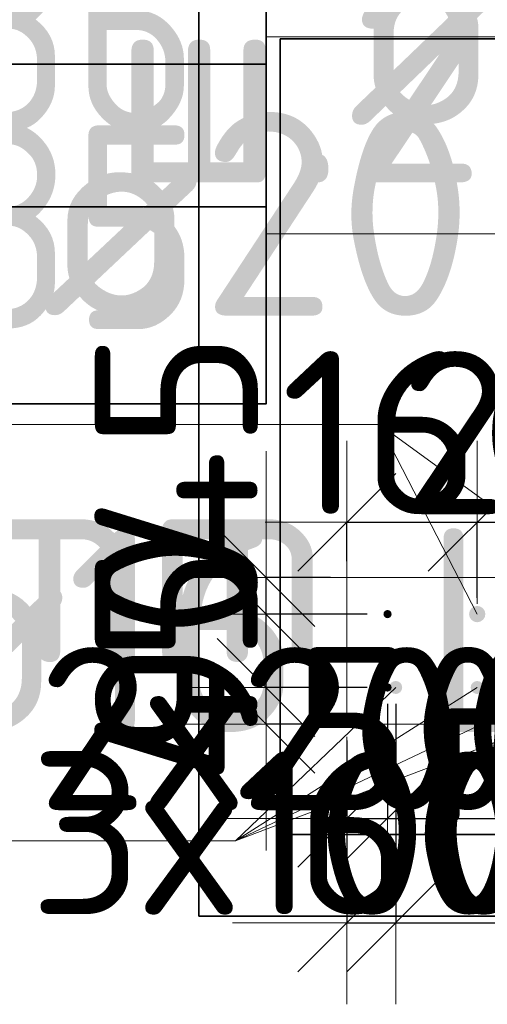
# Model space of a CAD drawing. Header units: millimetres. Extents: x -3725 to 93325, y -74170 to 82591.
# Tile 89 of 140: x 88472 to 89045, y 30662 to 31870. Entities that reach past the tile are written whole.
import ezdxf

# ---------------------------------------------------------------- set-up
doc = ezdxf.new("R2010")
doc.units = ezdxf.units.MM
doc.header["$PDMODE"] = 65
for name, color, linetype, lineweight in [('Standard', 7, 'Continuous', 25), ('Арм.стержн. Выпуски', 180, 'Continuous', 35), ('Размерная линия_ общее_1', 7, 'Continuous', 13), ('Стена_ общее', 7, 'Continuous', 35)]:
    doc.layers.add(name, color=color, linetype=linetype, lineweight=lineweight)
doc.styles.add('ISOCPEUR', font='ISOCPEUR')
doc.dimstyles.new('DIMSTYLE_12', dxfattribs={"dimtxt": 200, "dimasz": 200, "dimexe": 0, "dimexo": 0, "dimgap": 100, "dimtad": 2, "dimdec": 0, "dimrnd": 5, "dimzin": 12, "dimdsep": 46, "dimtxsty": 'ISOCPEUR', "dimblk1": 'ALL_ML_STRICH', "dimblk2": 'ALL_ML_STRICH', "dimsah": 1, "dimcen": 0, "dimclrd": 7, "dimclre": 256, "dimclrt": 7, "dimadec": 0, "dimazin": 0, "dimtfac": 1, "dimtdec": 0, "dimtix": 1, "dimtmove": 2, "dimatfit": 3, "dimfxl": 0, "dimtvp": 1.2, "dimtzin": 0, "dimlwd": 0, "dimlwe": -3, "dimarcsym": 0})

# ---------------------------------------------------------------- blocks, each defined once
blk = doc.blocks.new('ALL_ML_STRICH')
at = {"color": 0, "linetype": 'ByBlock', "lineweight": -2}
for p, q in [((0, -0.5), (0, 0.5)), ((-0.3, -0.3), (0.3, 0.3)), ((-1, 0), (0.5, 0))]:
    blk.add_line(p, q, dxfattribs=at)
blk = doc.blocks.new('*D433')
at = {"layer": 'DEFPOINTS', "color": 7, "linetype": 'Continuous', "lineweight": 13, "transparency": 33554687}
for p in [(88917.9, 31050.7), (88773.8, 31005.7), (88872.9, 31005.7)]:
    blk.add_point(p, dxfattribs=at)
at = {"layer": 'Размерная линия_ общее_1', "color": 253, "linetype": 'Continuous', "lineweight": -2, "true_color": 0xa0a0a0, "transparency": 33554687}
for p, q in [((88897.9, 31050.7), (88773.8, 31050.7)), ((88852.9, 31005.7), (88773.8, 31005.7))]:
    blk.add_line(p, q, dxfattribs=at)
at = {"layer": 'Размерная линия_ общее_1', "color": 7, "linetype": 'Continuous', "lineweight": -2, "transparency": 33554687}
blk.add_line((88773.8, 31005.7), (88773.8, 31050.7), dxfattribs=at)
at = {"layer": 'Размерная линия_ общее_1', "color": 7, "linetype": 'Continuous', "lineweight": 13, "transparency": 33554687, "xscale": 200, "yscale": 200, "zscale": 200}
for p, rotation in [((88773.8, 31005.7), 270), ((88773.8, 31050.7), 90)]:
    blk.add_blockref('ALL_ML_STRICH', p, dxfattribs=dict(at, rotation=rotation))
at = {"layer": 'Размерная линия_ общее_1', "color": 7, "linetype": 'Continuous', "lineweight": 13, "transparency": 33554687, "insert": (88663.7, 31077.7), "char_height": 200, "width": 400, "attachment_point": 5, "rotation": 90, "style": 'ISOCPEUR'}
blk.add_mtext('\\A1;{45}', dxfattribs=at)
blk = doc.blocks.new('*D434')
at = {"layer": 'DEFPOINTS', "color": 7, "linetype": 'Continuous', "lineweight": 13, "transparency": 33554687}
for p in [(88917.9, 31140.7), (88773.8, 31050.7), (88917.9, 31050.7)]:
    blk.add_point(p, dxfattribs=at)
at = {"layer": 'Размерная линия_ общее_1', "color": 253, "linetype": 'Continuous', "lineweight": -2, "true_color": 0xa0a0a0, "transparency": 33554687}
for p, q in [((88897.9, 31140.7), (88773.8, 31140.7)), ((88897.9, 31050.7), (88773.8, 31050.7))]:
    blk.add_line(p, q, dxfattribs=at)
at = {"layer": 'Размерная линия_ общее_1', "color": 7, "linetype": 'Continuous', "lineweight": -2, "transparency": 33554687}
blk.add_line((88773.8, 31050.7), (88773.8, 31140.7), dxfattribs=at)
at = {"layer": 'Размерная линия_ общее_1', "color": 7, "linetype": 'Continuous', "lineweight": 13, "transparency": 33554687, "xscale": 200, "yscale": 200, "zscale": 200}
for p, rotation in [((88773.8, 31050.7), 270), ((88773.8, 31140.7), 90)]:
    blk.add_blockref('ALL_ML_STRICH', p, dxfattribs=dict(at, rotation=rotation))
at = {"layer": 'Размерная линия_ общее_1', "color": 7, "linetype": 'Continuous', "lineweight": 13, "transparency": 33554687, "insert": (88663.8, 31105.7), "char_height": 200, "width": 400, "attachment_point": 5, "rotation": 90, "style": 'ISOCPEUR'}
blk.add_mtext('\\A1;{90}', dxfattribs=at)
blk = doc.blocks.new('*D435')
at = {"layer": 'DEFPOINTS', "color": 7, "linetype": 'Continuous', "lineweight": 13, "transparency": 33554687}
for p in [(88872.9, 31185.7), (88773.8, 31140.7), (88917.9, 31140.7)]:
    blk.add_point(p, dxfattribs=at)
at = {"layer": 'Размерная линия_ общее_1', "color": 253, "linetype": 'Continuous', "lineweight": -2, "true_color": 0xa0a0a0, "transparency": 33554687}
for p, q in [((88852.9, 31185.7), (88773.8, 31185.7)), ((88897.9, 31140.7), (88773.8, 31140.7))]:
    blk.add_line(p, q, dxfattribs=at)
at = {"layer": 'Размерная линия_ общее_1', "color": 7, "linetype": 'Continuous', "lineweight": -2, "transparency": 33554687}
blk.add_line((88773.8, 31140.7), (88773.8, 31185.7), dxfattribs=at)
at = {"layer": 'Размерная линия_ общее_1', "color": 7, "linetype": 'Continuous', "lineweight": 13, "transparency": 33554687, "xscale": 200, "yscale": 200, "zscale": 200}
for p, rotation in [((88773.8, 31140.7), 270), ((88773.8, 31185.7), 90)]:
    blk.add_blockref('ALL_ML_STRICH', p, dxfattribs=dict(at, rotation=rotation))
at = {"layer": 'Размерная линия_ общее_1', "color": 7, "linetype": 'Continuous', "lineweight": 13, "transparency": 33554687, "insert": (88663.8, 31340.4), "char_height": 200, "width": 400, "attachment_point": 5, "rotation": 90, "style": 'ISOCPEUR'}
blk.add_mtext('\\A1;{45}', dxfattribs=at)
blk = doc.blocks.new('*D627')
at = {"layer": 'DEFPOINTS', "color": 7, "linetype": 'Continuous', "lineweight": 13, "transparency": 33554687}
for p in [(88922.9, 31050.7), (88872.9, 31005.7), (88872.9, 30890.2)]:
    blk.add_point(p, dxfattribs=at)
at = {"layer": 'Размерная линия_ общее_1', "color": 253, "linetype": 'Continuous', "lineweight": -2, "true_color": 0xa0a0a0, "transparency": 33554687}
for p, q in [((88922.9, 31030.7), (88922.9, 30890.2)), ((88872.9, 30985.7), (88872.9, 30890.2))]:
    blk.add_line(p, q, dxfattribs=at)
at = {"layer": 'Размерная линия_ общее_1', "color": 7, "linetype": 'Continuous', "lineweight": -2, "transparency": 33554687}
blk.add_line((88872.9, 30890.2), (88922.9, 30890.2), dxfattribs=at)
at = {"layer": 'Размерная линия_ общее_1', "color": 7, "linetype": 'Continuous', "lineweight": 13, "transparency": 33554687, "xscale": 200, "yscale": 200, "zscale": 200}
blk.add_blockref('ALL_ML_STRICH', (88922.9, 30890.2), dxfattribs=at)
at = {"layer": 'Размерная линия_ общее_1', "color": 7, "linetype": 'Continuous', "lineweight": 13, "transparency": 33554687, "xscale": 200, "yscale": 200, "zscale": 200, "rotation": 180}
blk.add_blockref('ALL_ML_STRICH', (88872.9, 30890.2), dxfattribs=at)
at = {"layer": 'Размерная линия_ общее_1', "color": 7, "linetype": 'Continuous', "lineweight": 13, "transparency": 33554687, "insert": (88948.7, 31000.4), "char_height": 200, "width": 400, "attachment_point": 5, "style": 'ISOCPEUR'}
blk.add_mtext('\\A1;{50}', dxfattribs=at)
blk = doc.blocks.new('*D628')
at = {"layer": 'DEFPOINTS', "color": 7, "linetype": 'Continuous', "lineweight": 13, "transparency": 33554687}
for p in [(88922.9, 31050.7), (89322.9, 31050.7), (88922.9, 30890.2)]:
    blk.add_point(p, dxfattribs=at)
at = {"layer": 'Размерная линия_ общее_1', "color": 253, "linetype": 'Continuous', "lineweight": -2, "true_color": 0xa0a0a0, "transparency": 33554687}
for p, q in [((88922.9, 31030.7), (88922.9, 30890.2)), ((89322.9, 31030.7), (89322.9, 30890.2))]:
    blk.add_line(p, q, dxfattribs=at)
at = {"layer": 'Размерная линия_ общее_1', "color": 7, "linetype": 'Continuous', "lineweight": -2, "transparency": 33554687}
blk.add_line((88922.9, 30890.2), (89322.9, 30890.2), dxfattribs=at)
at = {"layer": 'Размерная линия_ общее_1', "color": 7, "linetype": 'Continuous', "lineweight": 13, "transparency": 33554687, "xscale": 200, "yscale": 200, "zscale": 200, "rotation": 180}
blk.add_blockref('ALL_ML_STRICH', (88922.9, 30890.2), dxfattribs=at)
at = {"layer": 'Размерная линия_ общее_1', "color": 7, "linetype": 'Continuous', "lineweight": 13, "transparency": 33554687, "xscale": 200, "yscale": 200, "zscale": 200}
blk.add_blockref('ALL_ML_STRICH', (89322.9, 30890.2), dxfattribs=at)
at = {"layer": 'Размерная линия_ общее_1', "color": 7, "linetype": 'Continuous', "lineweight": 13, "transparency": 33554687, "insert": (88492.9, 31100.2), "char_height": 200, "width": 10, "attachment_point": 1, "line_spacing_factor": 0.60241, "style": 'ISOCPEUR'}
blk.add_mtext('2х200=400', dxfattribs=at)
blk = doc.blocks.new('*D788')
at = {"layer": 'DEFPOINTS', "color": 7, "linetype": 'Continuous', "lineweight": 13, "transparency": 33554687}
for p in [(88872.9, 31253.3), (88872.9, 31185.7), (89032.9, 31140.7)]:
    blk.add_point(p, dxfattribs=at)
at = {"layer": 'Размерная линия_ общее_1', "color": 253, "linetype": 'Continuous', "lineweight": -2, "true_color": 0xa0a0a0, "transparency": 33554687}
for p, q in [((88872.9, 31205.7), (88872.9, 31253.3)), ((89032.9, 31160.7), (89032.9, 31253.3))]:
    blk.add_line(p, q, dxfattribs=at)
at = {"layer": 'Размерная линия_ общее_1', "color": 7, "linetype": 'Continuous', "lineweight": -2, "transparency": 33554687}
blk.add_line((88872.9, 31253.3), (89032.9, 31253.3), dxfattribs=at)
at = {"layer": 'Размерная линия_ общее_1', "color": 7, "linetype": 'Continuous', "lineweight": 13, "transparency": 33554687, "xscale": 200, "yscale": 200, "zscale": 200, "rotation": 180}
blk.add_blockref('ALL_ML_STRICH', (88872.9, 31253.3), dxfattribs=at)
at = {"layer": 'Размерная линия_ общее_1', "color": 7, "linetype": 'Continuous', "lineweight": 13, "transparency": 33554687, "xscale": 200, "yscale": 200, "zscale": 200}
blk.add_blockref('ALL_ML_STRICH', (89032.9, 31253.3), dxfattribs=at)
at = {"layer": 'Размерная линия_ общее_1', "color": 7, "linetype": 'Continuous', "lineweight": 13, "transparency": 33554687, "insert": (88982.9, 31363.3), "char_height": 200, "width": 600, "attachment_point": 5, "style": 'ISOCPEUR'}
blk.add_mtext('\\A1;{160}', dxfattribs=at)
blk = doc.blocks.new('*D789')
at = {"layer": 'DEFPOINTS', "color": 7, "linetype": 'Continuous', "lineweight": 13, "transparency": 33554687}
for p in [(89032.9, 31253.3), (89032.9, 31140.7), (89232.9, 31140.7)]:
    blk.add_point(p, dxfattribs=at)
at = {"layer": 'Размерная линия_ общее_1', "color": 253, "linetype": 'Continuous', "lineweight": -2, "true_color": 0xa0a0a0, "transparency": 33554687}
for p, q in [((89032.9, 31160.7), (89032.9, 31253.3)), ((89232.9, 31160.7), (89232.9, 31253.3))]:
    blk.add_line(p, q, dxfattribs=at)
at = {"layer": 'Размерная линия_ общее_1', "color": 7, "linetype": 'Continuous', "lineweight": -2, "transparency": 33554687}
blk.add_line((89032.9, 31253.3), (89232.9, 31253.3), dxfattribs=at)
at = {"layer": 'Размерная линия_ общее_1', "color": 7, "linetype": 'Continuous', "lineweight": 13, "transparency": 33554687, "xscale": 200, "yscale": 200, "zscale": 200, "rotation": 180}
blk.add_blockref('ALL_ML_STRICH', (89032.9, 31253.3), dxfattribs=at)
at = {"layer": 'Размерная линия_ общее_1', "color": 7, "linetype": 'Continuous', "lineweight": 13, "transparency": 33554687, "xscale": 200, "yscale": 200, "zscale": 200}
blk.add_blockref('ALL_ML_STRICH', (89232.9, 31253.3), dxfattribs=at)
at = {"layer": 'Размерная линия_ общее_1', "color": 7, "linetype": 'Continuous', "lineweight": 13, "transparency": 33554687, "insert": (89142.9, 31363.3), "char_height": 200, "width": 600, "attachment_point": 5, "style": 'ISOCPEUR'}
blk.add_mtext('\\A1;{200}', dxfattribs=at)
blk = doc.blocks.new('*D790')
at = {"layer": 'DEFPOINTS', "color": 7, "linetype": 'Continuous', "lineweight": 13, "transparency": 33554687}
for p in [(88932.9, 31050.7), (88872.9, 31005.7), (88872.9, 30762.1)]:
    blk.add_point(p, dxfattribs=at)
at = {"layer": 'Размерная линия_ общее_1', "color": 253, "linetype": 'Continuous', "lineweight": -2, "true_color": 0xa0a0a0, "transparency": 33554687}
for p, q in [((88932.9, 31030.7), (88932.9, 30762.1)), ((88872.9, 30985.7), (88872.9, 30762.1))]:
    blk.add_line(p, q, dxfattribs=at)
at = {"layer": 'Размерная линия_ общее_1', "color": 7, "linetype": 'Continuous', "lineweight": -2, "transparency": 33554687}
blk.add_line((88872.9, 30762.1), (88932.9, 30762.1), dxfattribs=at)
at = {"layer": 'Размерная линия_ общее_1', "color": 7, "linetype": 'Continuous', "lineweight": 13, "transparency": 33554687, "xscale": 200, "yscale": 200, "zscale": 200}
blk.add_blockref('ALL_ML_STRICH', (88932.9, 30762.1), dxfattribs=at)
at = {"layer": 'Размерная линия_ общее_1', "color": 7, "linetype": 'Continuous', "lineweight": 13, "transparency": 33554687, "xscale": 200, "yscale": 200, "zscale": 200, "rotation": 180}
blk.add_blockref('ALL_ML_STRICH', (88872.9, 30762.1), dxfattribs=at)
at = {"layer": 'Размерная линия_ общее_1', "color": 7, "linetype": 'Continuous', "lineweight": 13, "transparency": 33554687, "insert": (88950.4, 30872.2), "char_height": 200, "width": 400, "attachment_point": 5, "style": 'ISOCPEUR'}
blk.add_mtext('\\A1;{60}', dxfattribs=at)
blk = doc.blocks.new('*D791')
at = {"layer": 'DEFPOINTS', "color": 7, "linetype": 'Continuous', "lineweight": 13, "transparency": 33554687}
for p in [(88932.9, 31050.7), (89232.9, 31050.7), (88932.9, 30762.1)]:
    blk.add_point(p, dxfattribs=at)
at = {"layer": 'Размерная линия_ общее_1', "color": 253, "linetype": 'Continuous', "lineweight": -2, "true_color": 0xa0a0a0, "transparency": 33554687}
for p, q in [((88932.9, 31030.7), (88932.9, 30762.1)), ((89232.9, 31030.7), (89232.9, 30762.1))]:
    blk.add_line(p, q, dxfattribs=at)
at = {"layer": 'Размерная линия_ общее_1', "color": 7, "linetype": 'Continuous', "lineweight": -2, "transparency": 33554687}
blk.add_line((88932.9, 30762.1), (89232.9, 30762.1), dxfattribs=at)
at = {"layer": 'Размерная линия_ общее_1', "color": 7, "linetype": 'Continuous', "lineweight": 13, "transparency": 33554687, "xscale": 200, "yscale": 200, "zscale": 200, "rotation": 180}
blk.add_blockref('ALL_ML_STRICH', (88932.9, 30762.1), dxfattribs=at)
at = {"layer": 'Размерная линия_ общее_1', "color": 7, "linetype": 'Continuous', "lineweight": 13, "transparency": 33554687, "xscale": 200, "yscale": 200, "zscale": 200}
blk.add_blockref('ALL_ML_STRICH', (89232.9, 30762.1), dxfattribs=at)
at = {"layer": 'Размерная линия_ общее_1', "color": 7, "linetype": 'Continuous', "lineweight": 13, "transparency": 33554687, "insert": (88482.9, 30972.1), "char_height": 200, "width": 10, "attachment_point": 1, "line_spacing_factor": 0.60241, "style": 'ISOCPEUR'}
blk.add_mtext('3х100=300', dxfattribs=at)

msp = doc.modelspace()

# ---------------------------------------------------------------- hatches: boundary and pattern name
at = {"layer": 'Арм.стержн. Выпуски', "linetype": 'Continuous', "lineweight": 35, "transparency": 33554687}
for color, points in [(7, [(89042.9, 31140.7), (89042.2, 31144.6), (89040, 31147.8), (89036.7, 31150), (89032.9, 31150.7), (89029.1, 31150), (89025.8, 31147.8), (89023.7, 31144.6), (89022.9, 31140.7), (89023.7, 31136.9), (89025.8, 31133.7), (89029.1, 31131.5), (89032.9, 31130.7), (89036.7, 31131.5), (89040, 31133.7), (89042.2, 31136.9)]), (4, [(88927.9, 31140.7), (88927.5, 31142.7), (88926.5, 31144.3), (88924.8, 31145.4), (88922.9, 31145.7), (88921, 31145.4), (88919.4, 31144.3), (88918.3, 31142.7), (88917.9, 31140.7), (88918.3, 31138.8), (88919.4, 31137.2), (88921, 31136.1), (88922.9, 31135.7), (88924.8, 31136.1), (88926.5, 31137.2), (88927.5, 31138.8)]), (4, [(88927.9, 31050.7), (88927.5, 31052.7), (88926.5, 31054.3), (88924.8, 31055.4), (88922.9, 31055.7), (88921, 31055.4), (88919.4, 31054.3), (88918.3, 31052.7), (88917.9, 31050.7), (88918.3, 31048.8), (88919.4, 31047.2), (88921, 31046.1), (88922.9, 31045.7), (88924.8, 31046.1), (88926.5, 31047.2), (88927.5, 31048.8)]), (7, [(88940.9, 31050.7), (88940.3, 31053.8), (88938.6, 31056.4), (88936, 31058.1), (88932.9, 31058.7), (88929.9, 31058.1), (88927.3, 31056.4), (88925.5, 31053.8), (88924.9, 31050.7), (88925.5, 31047.7), (88927.3, 31045.1), (88929.9, 31043.4), (88932.9, 31042.7), (88936, 31043.4), (88938.6, 31045.1), (88940.3, 31047.7)]), (7, [(89040.9, 31050.7), (89040.3, 31053.8), (89038.6, 31056.4), (89036, 31058.1), (89032.9, 31058.7), (89029.9, 31058.1), (89027.3, 31056.4), (89025.5, 31053.8), (89024.9, 31050.7), (89025.5, 31047.7), (89027.3, 31045.1), (89029.9, 31043.4), (89032.9, 31042.7), (89036, 31043.4), (89038.6, 31045.1), (89040.3, 31047.7)])]:
    msp.add_hatch(color=color, dxfattribs=at).paths.add_polyline_path(points)

# ---------------------------------------------------------------- linework, layer by layer
at = {"layer": 'Standard', "color": 52, "linetype": 'Continuous', "lineweight": 13, "transparency": 33554687}
for p, q in [((89700.7, 31846.2), (88791.3, 31846.2)), ((89700.7, 31846.2), (88791.3, 31846.2)), ((88791.3, 30870.4), (88791.3, 31846.2)), ((88791.3, 31846.2), (88791.3, 30870.4)), ((89700.7, 30870.4), (88791.3, 30870.4)), ((89700.7, 30870.4), (88791.3, 30870.4))]:
    msp.add_line(p, q, dxfattribs=at)
at = {"layer": 'Standard', "color": 52, "linetype": 'Continuous', "lineweight": 35, "transparency": 33554687}
for p, q in [((89700.7, 31846.2), (88791.3, 31846.2)), ((89700.7, 31846.2), (88791.3, 31846.2)), ((88791.3, 30870.4), (88791.3, 31846.2)), ((88791.3, 31846.2), (88791.3, 30870.4)), ((89700.7, 30870.4), (88791.3, 30870.4)), ((89700.7, 30870.4), (88791.3, 30870.4))]:
    msp.add_line(p, q, dxfattribs=at)
at = {"layer": 'Standard', "color": 7, "linetype": 'Continuous', "lineweight": 35, "transparency": 33554687}
msp.add_lwpolyline([(88691.3, 30770.4), (89800.7, 30770.4), (89800.7, 31946.2), (88691.3, 31946.2), (88691.3, 30770.4)], dxfattribs=at)
at = {"layer": 'Арм.стержн. Выпуски', "color": 7, "linetype": 'Continuous', "lineweight": 13, "transparency": 33554687}
for p, q in [((88774.2, 31848.7), (89269.2, 31848.7)), ((88774.2, 31607), (89464.2, 31607)), ((88397.9, 31373.4), (88912.9, 31373.4)), ((88912.9, 31373.4), (89032.9, 31140.7)), ((88912.9, 31373.4), (89232.9, 31140.7)), ((88736.2, 30862.7), (89232.9, 31050.7)), ((88736.2, 30862.7), (89132.9, 31050.7)), ((88736.2, 30862.7), (88932.9, 31050.7)), ((88736.2, 30862.7), (89032.9, 31050.7)), ((88241.2, 30862.7), (88736.2, 30862.7))]:
    msp.add_line(p, q, dxfattribs=at)
at = {"layer": 'Арм.стержн. Выпуски', "color": 7, "linetype": 'Continuous', "lineweight": 35, "transparency": 33554687}
for points in [[(88340.9, 31640.3), (88774.2, 31640.3), (88774.2, 32057), (88340.9, 32057), (88340.9, 31640.3)], [(88340.9, 31398.7), (88774.2, 31398.7), (88774.2, 31815.3), (88340.9, 31815.3), (88340.9, 31398.7)]]:
    msp.add_lwpolyline(points, dxfattribs=at)
at = {"layer": 'Стена_ общее', "color": 7, "linetype": 'Continuous', "lineweight": 18, "transparency": 33554687}
for p, q in [((88872.9, 31005.7), (88872.9, 31185.7)), ((88872.9, 31185.7), (89372.9, 31185.7)), ((88872.9, 31005.7), (88872.9, 31185.7)), ((88872.9, 31185.7), (89372.9, 31185.7)), ((89700.7, 31005.7), (88872.9, 31005.7)), ((89700.7, 31005.7), (88872.9, 31005.7))]:
    msp.add_line(p, q, dxfattribs=at)

# ---------------------------------------------------------------- texts
at = {"layer": 'Standard', "color": 7, "linetype": 'Continuous', "lineweight": 25, "transparency": 33554687, "insert": (88985.2, 31795.2), "char_height": 250, "width": 942.857, "attachment_point": 5, "style": 'ISOCPEUR'}
msp.add_mtext('\\A1;{\\fISOCPEUR|i0|b0;\\H250.000000;\\W1.000000;\\C7;ш.200}\\P', dxfattribs=at)
at = {"layer": 'Standard', "color": 7, "linetype": 'Continuous', "lineweight": 13, "transparency": 33554687, "insert": (88970.3, 30838), "char_height": 200, "width": 1316.825, "attachment_point": 7, "style": 'ISOCPEUR'}
msp.add_mtext('\\A1;{\\fISOCPEUR|i0|b0;\\H200.000000;\\W1.000000;\\C7;поз.35, 36}\\P', dxfattribs=at)
at = {"layer": 'Арм.стержн. Выпуски', "color": 7, "linetype": 'Continuous', "lineweight": 25, "transparency": 33554687, "char_height": 250, "attachment_point": 7, "style": 'ISOCPEUR'}
for s, insert, width in [('\\W0.96;ø10 L=920mm ', (88874.2, 31740.3), 2268.514), ('\\W0.87;36', (88382.6, 31732), 459.01), ('\\W0.98;ø20 L=2785mm ', (88497.9, 31506.7), 2496.203), ('\\W0.87;35', (88382.6, 31490.3), 459.01), ('\\W0.98;ø20 L=2785mm ', (86661, 31080.8), 2496.203), ('\\W0.94;ø16 L=1970mm ', (88341.2, 30996), 2391.341)]:
    msp.add_mtext(s, dxfattribs=dict(at, insert=insert, width=width))

# ---------------------------------------------------------------- dimensions: what is measured, and where the dimension line sits
at = {"layer": 'Размерная линия_ общее_1', "color": 7, "linetype": 'Continuous', "lineweight": 13, "transparency": 33554687}
for base, p1, p2, picture, middle in [((88773.8, 31185.7), (88897.9, 31140.7), (88852.9, 31185.7), '*D435', (88663.8, 31340.4)), ((88773.8, 31140.7), (88897.9, 31050.7), (88897.9, 31140.7), '*D434', (88663.8, 31105.7)), ((88773.8, 31050.7), (88852.9, 31005.7), (88897.9, 31050.7), '*D433', (88663.7, 31077.7))]:
    dim = msp.add_linear_dim(base=base, p1=p1, p2=p2, angle=90, dimstyle='DIMSTYLE_12', override={"dimpost": '<>', "dimclrd": 7, "dimclre": 253, "dimclrt": 7, "dimlwd": 0, "dimlwe": 65533}, dxfattribs=at)
    dim.commit()
    dim.dimension.update_dxf_attribs({"geometry": picture, "text_midpoint": middle, "dimtype": 160})
for base, p1, p2, picture, middle in [((89032.9, 31253.3), (88872.9, 31205.7), (89032.9, 31160.7), '*D788', (88982.9, 31363.3)), ((89232.9, 31253.3), (89032.9, 31160.7), (89232.9, 31160.7), '*D789', (89142.9, 31363.3)), ((88922.9, 30890.2), (88872.9, 30985.7), (88922.9, 31030.7), '*D627', (88948.7, 31000.4)), ((88932.9, 30762.1), (88872.9, 30985.7), (88932.9, 31030.7), '*D790', (88950.4, 30872.2))]:
    dim = msp.add_linear_dim(base=base, p1=p1, p2=p2, dimstyle='DIMSTYLE_12', override={"dimpost": '<>', "dimclrd": 7, "dimclre": 253, "dimclrt": 7, "dimlwd": 0, "dimlwe": 65533}, dxfattribs=at)
    dim.commit()
    dim.dimension.update_dxf_attribs({"geometry": picture, "text_midpoint": middle, "dimtype": 160})
for base, p1, p2, text, picture, middle in [((89322.9, 30890.2), (88922.9, 31030.7), (89322.9, 31030.7), '2х200=400', '*D628', (89122.9, 31230.2)), ((89232.9, 30762.1), (88932.9, 31030.7), (89232.9, 31030.7), '3х100=300', '*D791', (89082.9, 31102.1))]:
    dim = msp.add_linear_dim(base=base, p1=p1, p2=p2, text=text, dimstyle='DIMSTYLE_12', override={"dimpost": '<>', "dimclrd": 7, "dimclre": 253, "dimclrt": 7, "dimlwd": 0, "dimlwe": 65533}, dxfattribs=at)
    dim.commit()
    dim.dimension.update_dxf_attribs({"geometry": picture, "text_midpoint": middle, "dimtype": 160})

doc.saveas('drawing.dxf')
